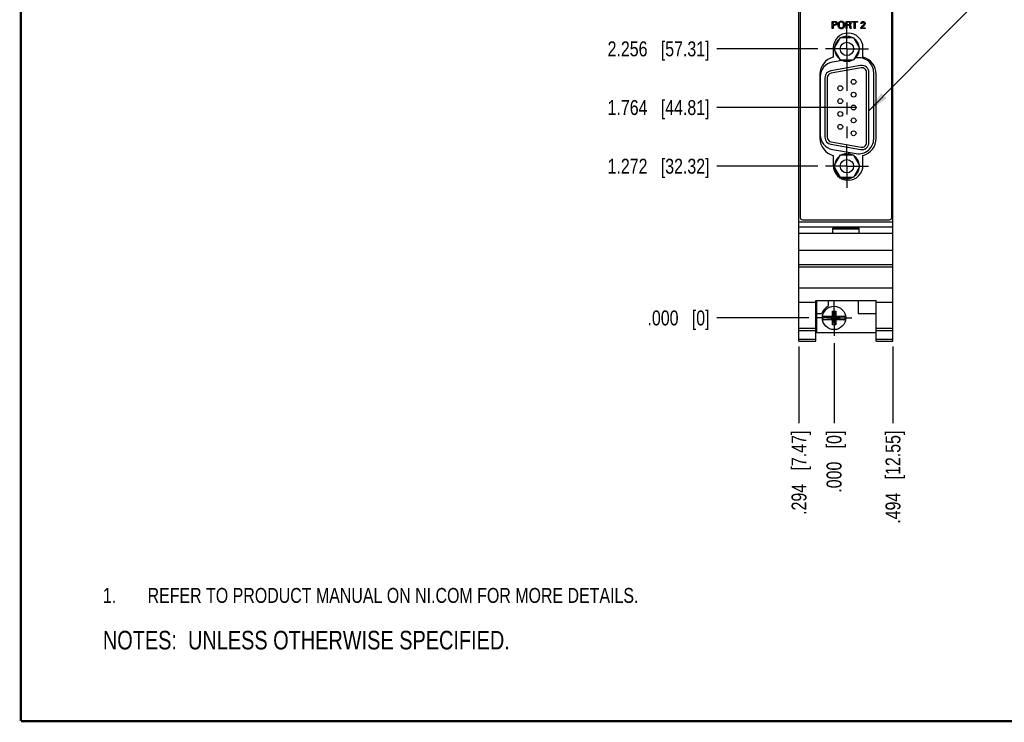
# Model space of a CAD drawing. Header units: inches. Extents: x 0.2 to 16.8, y 0.2 to 10.8.
# Tile 1 of 15: x 0.2 to 8.5, y 0.2 to 6.1. Entities that reach past the tile are written whole.
import ezdxf

# ---------------------------------------------------------------- set-up
doc = ezdxf.new("R2010")
doc.units = ezdxf.units.IN
doc.header["$LTSCALE"] = 0.935
doc.header["$MEASUREMENT"] = 0
doc.linetypes.add('CENTER', pattern=[0.6, 0.375, -0.075, 0.075, -0.075])
doc.layers.get('0').update_dxf_attribs({"linetype": 'CONTINUOUS'})
for name, color, linetype in [('DATUMCURVES', 7, 'CONTINUOUS'), ('DEFAULT_1', 7, 'CENTER'), ('DETAIL', 7, 'CONTINUOUS'), ('DIMENSIONS', 7, 'CONTINUOUS')]:
    doc.layers.add(name, color=color, linetype=linetype)
doc.styles.get("Standard").update_dxf_attribs({"font": 'txt', "width": 0.8})
doc.dimstyles.new('DIMSTYLE_1', dxfattribs={"dimtxt": 0.125, "dimasz": 0.18, "dimexe": 0.18, "dimexo": 0.0625, "dimgap": 0.09, "dimtad": 0, "dimtih": 1, "dimtoh": 1, "dimdec": 3, "dimzin": 4, "dimdsep": 46, "dimtxsty": 'STANDARD', "dimblk": '_FILLED', "dimblk1": '_FILLED', "dimblk2": '_FILLED', "dimcen": 0.09, "dimadec": 0, "dimazin": 0, "dimtp": 0.005, "dimtm": 0.005, "dimtfac": 1, "dimtdec": 3, "dimtofl": 0, "dimtmove": 0, "dimatfit": 3, "dimldrblk": '_FILLED', "dimfxl": 1, "dimtolj": 1, "dimtzin": 4, "dimarcsym": 0})
doc.dimstyles.get("Standard").update_dxf_attribs({"dimtxt": 0.125, "dimasz": 0.18, "dimexe": 0.18, "dimexo": 0.0625, "dimgap": 0.09, "dimtad": 0, "dimtih": 1, "dimtoh": 1, "dimdec": 3, "dimzin": 4, "dimdsep": 46, "dimtxsty": 'STANDARD', "dimblk": '_FILLED', "dimblk1": '_FILLED', "dimblk2": '_FILLED', "dimcen": 0.09, "dimadec": 0, "dimazin": 0, "dimtol": 1, "dimtp": 0.01, "dimtm": 0.01, "dimtfac": 1, "dimtdec": 3, "dimtofl": 0, "dimtmove": 0, "dimatfit": 3, "dimldrblk": '_FILLED', "dimfxl": 1, "dimtolj": 1, "dimtzin": 4, "dimarcsym": 0})

# ---------------------------------------------------------------- blocks, each defined once
blk = doc.blocks.new('*D0')
at = {"layer": 'DIMENSIONS', "color": 2, "linetype": 'CONTINUOUS'}
blk.add_line((6.9333, 4.9114), (6.0873, 4.9114), dxfattribs=at)
at = {"layer": 'DIMENSIONS', "color": 2, "linetype": 'CONTINUOUS', "insert": (6.0248, 4.9739), "char_height": 0.125, "width": 1.325, "attachment_point": 3, "line_spacing_factor": 0.9}
blk.add_mtext('1.272{\\Ftxt.shx;\\W1.000000;\\H0.125000; }[32.32]', dxfattribs=at)
blk = doc.blocks.new('_FILLED')
at = {"color": 0, "linetype": 'BYBLOCK'}
blk.add_solid([(0, 0), (-1, 0.174), (-1, -0.174)], dxfattribs=at)
blk = doc.blocks.new('*D1')
at = {"layer": 'DIMENSIONS', "color": 2, "linetype": 'CONTINUOUS'}
blk.add_line((6.8568, 3.6391), (6.0873, 3.6391), dxfattribs=at)
at = {"layer": 'DIMENSIONS', "color": 2, "linetype": 'CONTINUOUS', "insert": (6.0248, 3.7016), "char_height": 0.125, "width": 0.825, "attachment_point": 3, "line_spacing_factor": 0.9}
blk.add_mtext('.000{\\Ftxt.shx;\\W1.000000;\\H0.125000; }[0]', dxfattribs=at)
blk = doc.blocks.new('*D2')
at = {"layer": 'DIMENSIONS', "color": 2, "linetype": 'CONTINUOUS'}
blk.add_line((6.9333, 5.8952), (6.0873, 5.8952), dxfattribs=at)
at = {"layer": 'DIMENSIONS', "color": 2, "linetype": 'CONTINUOUS', "insert": (6.0248, 5.9577), "char_height": 0.125, "width": 1.325, "attachment_point": 3, "line_spacing_factor": 0.9}
blk.add_mtext('2.256{\\Ftxt.shx;\\W1.000000;\\H0.125000; }[57.31]', dxfattribs=at)
blk = doc.blocks.new('*D3')
at = {"layer": 'DIMENSIONS', "color": 2, "linetype": 'CONTINUOUS'}
blk.add_line((6.9333, 6.4584), (6.0873, 6.4584), dxfattribs=at)
at = {"layer": 'DIMENSIONS', "color": 2, "linetype": 'CONTINUOUS', "insert": (6.0248, 6.5209), "char_height": 0.125, "width": 1.325, "attachment_point": 3, "line_spacing_factor": 0.9}
blk.add_mtext('2.819{\\Ftxt.shx;\\W1.000000;\\H0.125000; }[71.61]', dxfattribs=at)
blk = doc.blocks.new('*D4')
at = {"layer": 'DIMENSIONS', "color": 2, "linetype": 'CONTINUOUS'}
blk.add_line((6.9333, 7.4422), (6.0873, 7.4422), dxfattribs=at)
at = {"layer": 'DIMENSIONS', "color": 2, "linetype": 'CONTINUOUS', "insert": (6.0248, 7.5047), "char_height": 0.125, "width": 1.225, "attachment_point": 3, "line_spacing_factor": 0.9}
blk.add_mtext('3.803{\\Ftxt.shx;\\W1.000000;\\H0.125000; }[96.6]', dxfattribs=at)
blk = doc.blocks.new('*D5')
at = {"layer": 'DIMENSIONS', "color": 2, "linetype": 'CONTINUOUS'}
for p, q in [((6.6247, 8.4638), (6.5185, 8.3079)), ((6.8568, 8.4638), (6.6247, 8.4638)), ((6.5185, 8.3079), (6.0873, 8.3079))]:
    blk.add_line(p, q, dxfattribs=at)
at = {"layer": 'DIMENSIONS', "color": 2, "linetype": 'CONTINUOUS', "insert": (6.0248, 8.3704), "char_height": 0.125, "width": 1.425, "attachment_point": 3, "line_spacing_factor": 0.9}
blk.add_mtext('4.825{\\Ftxt.shx;\\W1.000000;\\H0.125000; }[122.55]', dxfattribs=at)
blk = doc.blocks.new('*D6')
at = {"layer": 'DIMENSIONS', "color": 2, "linetype": 'CONTINUOUS'}
blk.add_line((6.7123, 8.5818), (6.0873, 8.5818), dxfattribs=at)
at = {"layer": 'DIMENSIONS', "color": 2, "linetype": 'CONTINUOUS', "insert": (6.0248, 8.6443), "char_height": 0.125, "width": 1.425, "attachment_point": 3, "line_spacing_factor": 0.9}
blk.add_mtext('4.943{\\Ftxt.shx;\\W1.000000;\\H0.125000; }[125.54]', dxfattribs=at)
blk = doc.blocks.new('*D7')
at = {"layer": 'DIMENSIONS', "color": 2, "linetype": 'CONTINUOUS'}
blk.add_line((7.2544, 6.9503), (6.0873, 6.9503), dxfattribs=at)
at = {"layer": 'DIMENSIONS', "color": 2, "linetype": 'CONTINUOUS', "insert": (6.0248, 7.0128), "char_height": 0.125, "width": 1.225, "attachment_point": 3, "line_spacing_factor": 0.9}
blk.add_mtext('3.311{\\Ftxt.shx;\\W1.000000;\\H0.125000; }[84.1]', dxfattribs=at)
blk = doc.blocks.new('*D8')
at = {"layer": 'DIMENSIONS', "color": 2, "linetype": 'CONTINUOUS'}
blk.add_line((7.2544, 5.4033), (6.0873, 5.4033), dxfattribs=at)
at = {"layer": 'DIMENSIONS', "color": 2, "linetype": 'CONTINUOUS', "insert": (6.0248, 5.4658), "char_height": 0.125, "width": 1.325, "attachment_point": 3, "line_spacing_factor": 0.9}
blk.add_mtext('1.764{\\Ftxt.shx;\\W1.000000;\\H0.125000; }[44.81]', dxfattribs=at)
blk = doc.blocks.new('*D9')
at = {"layer": 'DIMENSIONS', "color": 2, "linetype": 'CONTINUOUS'}
blk.add_line((6.7748, 3.3995), (6.7748, 2.7566), dxfattribs=at)
at = {"layer": 'DIMENSIONS', "color": 2, "linetype": 'CONTINUOUS', "insert": (6.7123, 2.6941), "char_height": 0.125, "width": 1.125, "attachment_point": 3, "rotation": 90, "line_spacing_factor": 0.9}
blk.add_mtext('.294{\\Ftxt.shx;\\W1.000000;\\H0.125000; }[7.47]', dxfattribs=at)
blk = doc.blocks.new('*D10')
at = {"layer": 'DIMENSIONS', "color": 2, "linetype": 'CONTINUOUS'}
blk.add_line((7.0688, 3.4271), (7.0688, 2.7566), dxfattribs=at)
at = {"layer": 'DIMENSIONS', "color": 2, "linetype": 'CONTINUOUS', "insert": (7.0063, 2.6941), "char_height": 0.125, "width": 0.825, "attachment_point": 3, "rotation": 90, "line_spacing_factor": 0.9}
blk.add_mtext('.000{\\Ftxt.shx;\\W1.000000;\\H0.125000; }[0]', dxfattribs=at)
blk = doc.blocks.new('*D11')
at = {"layer": 'DIMENSIONS', "color": 2, "linetype": 'CONTINUOUS'}
blk.add_line((7.5628, 3.3995), (7.5628, 2.7566), dxfattribs=at)
at = {"layer": 'DIMENSIONS', "color": 2, "linetype": 'CONTINUOUS', "insert": (7.5003, 2.6941), "char_height": 0.125, "width": 1.225, "attachment_point": 3, "rotation": 90, "line_spacing_factor": 0.9}
blk.add_mtext('.494{\\Ftxt.shx;\\W1.000000;\\H0.125000; }[12.55]', dxfattribs=at)
blk = doc.blocks.new('NOTES_HEADER_BL0', base_point=(3.1215, 0.9375))
at = {"layer": 'DETAIL', "color": 2, "linetype": 'CONTINUOUS', "width": 0.8}
blk.add_text('NOTES:  UNLESS OTHERWISE SPECIFIED.', height=0.156, dxfattribs=at).set_placement((0.9375, 0.8595))
blk = doc.blocks.new('CUSTOM_NOTE_BL1', base_point=(3.6751, 1.3124))
at = {"layer": 'DETAIL', "color": 2, "linetype": 'CONTINUOUS', "width": 0.8}
for s, p in [('1.', (0.9376, 1.2498)), ('REFER TO PRODUCT MANUAL ON NI.COM FOR MORE DETAILS.', (1.3125, 1.25))]:
    blk.add_text(s, height=0.125, dxfattribs=at).set_placement(p)

msp = doc.modelspace()

# ---------------------------------------------------------------- linework, layer by layer
at = {"color": 7, "linetype": 'CONTINUOUS'}
for p, q in [((6.7748, 3.4441), (6.7748, 8.5818)), ((6.7848, 8.5518), (6.7848, 4.4818)), ((7.5528, 4.4818), (7.5528, 8.5518)), ((7.5628, 3.4441), (7.5628, 8.5818)), ((7.0683, 5.8952), (7.1225, 5.9892)), ((7.1225, 5.9892), (7.2311, 5.9892)), ((7.1691, 5.9994), (7.1691, 5.9892)), ((7.1846, 5.9892), (7.1846, 5.9994)), ((7.2311, 5.9892), (7.2853, 5.8952)), ((7.0615, 5.9028), (7.0615, 5.8268)), ((7.1225, 5.8012), (7.0683, 5.8952)), ((7.2853, 5.8952), (7.2311, 5.8012)), ((7.3115, 5.8268), (7.3115, 5.9028)), ((7.1372, 5.7987), (7.0556, 5.7843)), ((7.2311, 5.8012), (7.1225, 5.8012)), ((7.2546, 5.8194), (7.2469, 5.8181)), ((7.2917, 5.7552), (7.0414, 5.711)), ((7.2952, 5.7358), (7.0448, 5.6916)), ((6.951, 5.6821), (6.951, 5.1451)), ((6.9523, 5.6612), (6.9523, 5.1754)), ((6.9926, 5.6529), (6.9926, 5.1538)), ((7.0122, 5.6529), (7.0122, 5.1538)), ((7.3414, 5.1096), (7.3414, 5.697)), ((7.3611, 5.1096), (7.3611, 5.697)), ((7.4013, 5.1403), (7.4013, 5.6963)), ((7.422, 5.1451), (7.422, 5.6821)), ((7.0414, 5.0956), (7.2917, 5.0514)), ((7.0448, 5.115), (7.2952, 5.0708)), ((7.0556, 5.0523), (7.2546, 5.0172)), ((7.0615, 5.0004), (7.0615, 4.9189)), ((7.0683, 4.9114), (7.1225, 5.0054)), ((7.1225, 5.0054), (7.2311, 5.0054)), ((7.1691, 5.0156), (7.1691, 5.0054)), ((7.1846, 5.0054), (7.1846, 5.0156)), ((7.2311, 5.0054), (7.2853, 4.9114)), ((7.3115, 4.9189), (7.3115, 5.0004)), ((7.1225, 4.8174), (7.0683, 4.9114)), ((7.2853, 4.9114), (7.2311, 4.8174)), ((7.2311, 4.8174), (7.1225, 4.8174)), ((6.8048, 4.4618), (7.5328, 4.4618)), ((6.7748, 4.4461), (7.5628, 4.4461)), ((6.7748, 4.4031), (7.5628, 4.4031)), ((7.0588, 4.3931), (7.2788, 4.3931)), ((7.0588, 4.3461), (7.0588, 4.3931)), ((7.0588, 4.3861), (7.2788, 4.3861)), ((7.2788, 4.3461), (7.2788, 4.3931)), ((7.5628, 4.3461), (6.7748, 4.3461)), ((6.7748, 4.2061), (7.5628, 4.2061)), ((6.7748, 4.0861), (7.5628, 4.0861)), ((6.7748, 4.0666), (7.5628, 4.0666)), ((6.7748, 3.8908), (7.5628, 3.8908)), ((6.7748, 3.7711), (6.9168, 3.7711)), ((6.9168, 3.7864), (7.4208, 3.7864)), ((6.9168, 3.4441), (6.9168, 3.7864)), ((6.9228, 3.7864), (6.9228, 3.5171)), ((7.0198, 3.7864), (7.0198, 3.7365)), ((7.2698, 3.7864), (7.2698, 3.6771)), ((7.4208, 3.4441), (7.4208, 3.7864)), ((7.4208, 3.7711), (7.5628, 3.7711)), ((6.9228, 3.6771), (6.9666, 3.6771)), ((6.9742, 3.6529), (7.0571, 3.6529)), ((7.0203, 3.6274), (7.1173, 3.6508)), ((7.0571, 3.6508), (7.0203, 3.6508)), ((7.0203, 3.6508), (7.1173, 3.6274)), ((7.0203, 3.6274), (7.0203, 3.6508)), ((7.055, 3.6962), (7.0826, 3.6962)), ((7.0826, 3.582), (7.055, 3.6962)), ((7.055, 3.6529), (7.055, 3.6962)), ((7.055, 3.582), (7.0826, 3.6962)), ((7.0571, 3.6529), (7.0571, 3.6508)), ((7.0571, 3.6508), (7.0805, 3.6274)), ((7.0571, 3.6274), (7.0805, 3.6508)), ((7.0805, 3.6529), (7.1635, 3.6529)), ((7.0805, 3.6529), (7.0805, 3.6508)), ((7.1173, 3.6508), (7.0805, 3.6508)), ((7.0826, 3.6962), (7.0826, 3.6529)), ((7.1173, 3.6274), (7.1173, 3.6508)), ((7.2698, 3.6771), (7.4208, 3.6771)), ((6.7748, 3.5541), (6.9168, 3.5541)), ((6.9742, 3.6253), (7.0571, 3.6253)), ((7.0203, 3.6274), (7.0571, 3.6274)), ((7.055, 3.582), (7.055, 3.6253)), ((7.0826, 3.582), (7.055, 3.582)), ((7.0571, 3.6253), (7.0571, 3.6274)), ((7.0805, 3.6274), (7.1173, 3.6274)), ((7.0805, 3.6253), (7.0805, 3.6274)), ((7.0805, 3.6253), (7.1635, 3.6253)), ((7.0826, 3.6253), (7.0826, 3.582)), ((7.4208, 3.5541), (7.5628, 3.5541)), ((6.7748, 3.5349), (6.9168, 3.5349)), ((6.9228, 3.5171), (7.4208, 3.5171)), ((7.4208, 3.5349), (7.5628, 3.5349)), ((6.7748, 3.462), (6.9168, 3.462)), ((6.7748, 3.4441), (6.9168, 3.4441)), ((7.4208, 3.462), (7.5628, 3.462)), ((7.4208, 3.4441), (7.5628, 3.4441))]:
    msp.add_line(p, q, dxfattribs=at)
at = {"color": 7, "linetype": 'CONTINUOUS', "const_width": 0.02}
for points in [[(0.25, 10.7586), (0.25, 0.2586)], [(0.25, 0.2586), (16.75, 0.2586)]]:
    msp.add_lwpolyline(points, dxfattribs=at)
at = {"color": 7, "linetype": 'CONTINUOUS'}
for centre, radius in [((7.1768, 5.8952), 0.056), ((7.2327, 5.6191), 0.0205), ((7.1209, 5.5651), 0.0205), ((7.1209, 5.4572), 0.0205), ((7.2327, 5.5112), 0.0205), ((7.1209, 5.3494), 0.0205), ((7.2327, 5.4033), 0.0205), ((7.2327, 5.2954), 0.0205), ((7.1209, 5.2415), 0.0205), ((7.2327, 5.1876), 0.0205), ((7.1768, 4.9114), 0.056), ((7.0688, 3.6391), 0.098)]:
    msp.add_circle(centre, radius, dxfattribs=at)
for centre, radius, start, end in [((7.1865, 5.9028), 0.125, 0, 180), ((7.1768, 5.8952), 0.1045, 124.35706, 175.88927), ((7.1768, 5.8952), 0.1045, 94.25311, 115.61804), ((7.1768, 5.8952), 0.1045, 64.38196, 85.74689), ((7.1768, 5.8952), 0.1045, 4.11073, 55.64294), ((7.1768, 5.8952), 0.1045, 184.10478, 235.65191), ((7.1768, 5.8952), 0.1045, 304.34809, 355.89522), ((7.101, 5.6821), 0.15, 105.26794, 180), ((7.0773, 5.6612), 0.125, 100, 180), ((7.1768, 5.8952), 0.1045, 244.37559, 295.62441), ((7.2763, 5.6963), 0.125, 0, 100), ((7.272, 5.6821), 0.15, 0, 74.73206), ((7.0516, 5.6529), 0.0591, 100, 180), ((7.302, 5.697), 0.0591, 0, 100), ((7.302, 5.697), 0.0394, 0, 100), ((7.0516, 5.6529), 0.0394, 100, 180), ((7.101, 5.1451), 0.15, 180, 254.73206), ((7.0773, 5.1754), 0.125, 180, 260), ((7.0516, 5.1538), 0.0591, 180, 260), ((7.0516, 5.1538), 0.0394, 180, 260), ((7.2763, 5.1403), 0.125, 260, 360), ((7.272, 5.1451), 0.15, 285.26794, 360), ((7.302, 5.1096), 0.0591, 260, 360), ((7.302, 5.1096), 0.0394, 260, 360), ((7.1768, 4.9114), 0.1045, 124.35706, 175.88927), ((7.1768, 4.9114), 0.1045, 94.25311, 115.61804), ((7.1768, 4.9114), 0.1045, 64.38196, 85.74689), ((7.1768, 4.9114), 0.1045, 4.11073, 55.64294), ((7.1865, 4.9189), 0.125, 180, 360), ((7.1768, 4.9114), 0.1045, 184.10478, 235.65191), ((7.1768, 4.9114), 0.1045, 304.34809, 355.89522), ((7.1768, 4.9114), 0.1045, 244.37559, 295.62441), ((6.8048, 4.4818), 0.02, 180, 270), ((7.5328, 4.4818), 0.02, 270, 360), ((7.0688, 3.6391), 0.109, 116.71426, 159.59683), ((7.0688, 3.6391), 0.0956, 171.71661, 188.28339), ((7.0688, 3.6391), 0.0956, 351.71661, 8.28339)]:
    msp.add_arc(centre, radius, start, end, dxfattribs=at)
at = {"layer": 'DATUMCURVES', "color": 40, "linetype": 'CONTINUOUS'}
for p, q in [((7.0536, 6.0654), (7.0536, 6.1255)), ((7.0536, 6.1255), (7.0737, 6.1255)), ((7.0619, 6.1188), (7.0619, 6.0991)), ((7.0736, 6.1188), (7.0619, 6.1188)), ((7.1691, 6.0654), (7.1691, 6.1255)), ((7.1691, 6.1255), (7.1906, 6.1255)), ((7.1772, 6.1185), (7.1772, 6.0996)), ((7.1904, 6.1185), (7.1772, 6.1185)), ((7.2168, 6.1184), (7.2168, 6.1255)), ((7.2168, 6.1255), (7.2654, 6.1255)), ((7.237, 6.1184), (7.2168, 6.1184)), ((7.237, 6.0654), (7.237, 6.1184)), ((7.2452, 6.1184), (7.2452, 6.0654)), ((7.2654, 6.1184), (7.2452, 6.1184)), ((7.2654, 6.1255), (7.2654, 6.1184)), ((7.0619, 6.0654), (7.0536, 6.0654)), ((7.0619, 6.0991), (7.0718, 6.0991)), ((7.0619, 6.0921), (7.0619, 6.0654)), ((7.0716, 6.0921), (7.0619, 6.0921)), ((7.1774, 6.0654), (7.1691, 6.0654)), ((7.1772, 6.0996), (7.1904, 6.0996)), ((7.1774, 6.0925), (7.1774, 6.0654)), ((7.1879, 6.0925), (7.1774, 6.0925)), ((7.2127, 6.0654), (7.2038, 6.0654)), ((7.2452, 6.0654), (7.237, 6.0654)), ((7.2936, 6.0729), (7.3086, 6.0878)), ((7.2936, 6.0654), (7.2936, 6.0729)), ((7.3302, 6.0654), (7.2936, 6.0654)), ((7.3031, 6.1073), (7.2944, 6.1073)), ((7.3129, 6.0815), (7.3028, 6.0719)), ((7.3028, 6.0719), (7.3302, 6.0719)), ((7.3302, 6.0719), (7.3302, 6.0654))]:
    msp.add_line(p, q, dxfattribs=at)
for points, knots in [([(7.0737, 6.1255), (7.0769, 6.1255), (7.0814, 6.1255), (7.0871, 6.1235), (7.0908, 6.1204), (7.0939, 6.1155), (7.0949, 6.109), (7.0938, 6.1025), (7.0878, 6.0932), (7.0779, 6.0921), (7.0716, 6.0921)], [0, 0, 0, 0, 0.152118, 0.216531, 0.283702, 0.384365, 0.488154, 0.592359, 0.696291, 1, 1, 1, 1]), ([(7.0718, 6.0991), (7.0733, 6.0991), (7.0764, 6.0992), (7.081, 6.1002), (7.0842, 6.1029), (7.0855, 6.1063), (7.0858, 6.1093), (7.0856, 6.1123), (7.0844, 6.1154), (7.0814, 6.1179), (7.0774, 6.1187), (7.0748, 6.1188), (7.0736, 6.1188)], [0, 0, 0, 0, 0.119905, 0.244799, 0.368606, 0.440301, 0.527837, 0.611216, 0.678407, 0.791, 0.900541, 1, 1, 1, 1]), ([(7.149, 6.0714), (7.1473, 6.0695), (7.1436, 6.0668), (7.1368, 6.0644), (7.1293, 6.0637), (7.1219, 6.0644), (7.1142, 6.0669), (7.1073, 6.0728), (7.1036, 6.0812), (7.1023, 6.0889), (7.102, 6.0945), (7.1022, 6.1005), (7.1036, 6.1091), (7.1065, 6.1155), (7.1098, 6.119)], [0, 0, 0, 0, 0.098414, 0.168709, 0.239005, 0.306292, 0.373579, 0.508152, 0.642726, 0.710013, 0.7773, 0.832975, 0.88865, 1, 1, 1, 1]), ([(7.1098, 6.119), (7.1129, 6.1224), (7.1184, 6.1254), (7.1254, 6.1269), (7.133, 6.1273), (7.1415, 6.1258), (7.1503, 6.1198), (7.1557, 6.1102), (7.1576, 6.0974), (7.1562, 6.084), (7.1529, 6.0759), (7.1498, 6.0722), (7.149, 6.0714)], [0, 0, 0, 0, 0.093771, 0.140656, 0.187542, 0.327557, 0.467571, 0.607586, 0.747601, 0.85734, 0.967078, 1, 1, 1, 1]), ([(7.1482, 6.0961), (7.1482, 6.0995), (7.1477, 6.1059), (7.1447, 6.1137), (7.14, 6.1179), (7.1349, 6.1198), (7.1298, 6.1203), (7.1246, 6.1197), (7.119, 6.1176), (7.1142, 6.1128), (7.1113, 6.1047), (7.1108, 6.0986), (7.1108, 6.0955)], [0, 0, 0, 0, 0.118516, 0.237032, 0.355549, 0.414807, 0.474065, 0.539807, 0.605549, 0.737032, 0.868516, 1, 1, 1, 1]), ([(7.2024, 6.1088), (7.2024, 6.112), (7.199, 6.1185), (7.1928, 6.1185), (7.1904, 6.1185)], [0, 0, 0, 0, 0.570431, 1, 1, 1, 1]), ([(7.1906, 6.1255), (7.1928, 6.1255), (7.1975, 6.1254), (7.2069, 6.1229), (7.2121, 6.113), (7.2104, 6.1045), (7.2073, 6.0998), (7.2035, 6.097), (7.2009, 6.0962), (7.1998, 6.0958)], [0, 0, 0, 0, 0.133729, 0.296391, 0.586455, 0.711994, 0.830112, 0.92794, 1, 1, 1, 1]), ([(7.2944, 6.1073), (7.2944, 6.1092), (7.2948, 6.1125), (7.2967, 6.1168), (7.2994, 6.1199), (7.3027, 6.1221), (7.3069, 6.1237), (7.3124, 6.1244), (7.3187, 6.1235), (7.3272, 6.1196), (7.3301, 6.112), (7.3301, 6.1073)], [0, 0, 0, 0, 0.106491, 0.17644, 0.258598, 0.327165, 0.390883, 0.50367, 0.623724, 0.740774, 1, 1, 1, 1]), ([(7.3218, 6.1079), (7.3218, 6.1088), (7.3216, 6.1108), (7.3204, 6.114), (7.318, 6.1162), (7.3152, 6.1172), (7.3125, 6.1174), (7.3097, 6.1172), (7.3066, 6.116), (7.3042, 6.1134), (7.3032, 6.1101), (7.3031, 6.1081), (7.3031, 6.1073)], [0, 0, 0, 0, 0.087724, 0.197134, 0.321327, 0.396452, 0.487362, 0.588073, 0.66959, 0.802952, 0.918435, 1, 1, 1, 1]), ([(7.1161, 6.0765), (7.1196, 6.0723), (7.1273, 6.0704), (7.1368, 6.0716), (7.1442, 6.0766), (7.148, 6.0873), (7.1482, 6.0941), (7.1482, 6.0961)], [0, 0, 0, 0, 0.285164, 0.43262, 0.580075, 0.790038, 1, 1, 1, 1]), ([(7.2011, 6.0813), (7.2007, 6.0844), (7.1994, 6.0922), (7.1913, 6.0925), (7.1879, 6.0925)], [0, 0, 0, 0, 0.47957, 1, 1, 1, 1]), ([(7.1904, 6.0996), (7.1908, 6.0996), (7.1935, 6.0997), (7.1964, 6.0998), (7.1983, 6.1009)], [0, 0, 0, 0, 0.162753, 1, 1, 1, 1]), ([(7.1983, 6.1009), (7.1987, 6.1012), (7.2012, 6.1029), (7.2024, 6.1062), (7.2024, 6.1088)], [0, 0, 0, 0, 0.153655, 1, 1, 1, 1]), ([(7.1998, 6.0958), (7.2022, 6.0952), (7.2075, 6.0929), (7.2087, 6.0871), (7.209, 6.0843)], [0, 0, 0, 0, 0.463449, 1, 1, 1, 1]), ([(7.3086, 6.0878), (7.3102, 6.0893), (7.3134, 6.0925), (7.3176, 6.0976), (7.321, 6.1026), (7.3218, 6.1064), (7.3218, 6.1079)], [0, 0, 0, 0, 0.27246, 0.542399, 0.811215, 1, 1, 1, 1]), ([(7.3236, 6.0929), (7.3229, 6.092), (7.3194, 6.0882), (7.3158, 6.0844), (7.3129, 6.0815)], [0, 0, 0, 0, 0.207076, 1, 1, 1, 1]), ([(7.3301, 6.1073), (7.3301, 6.1064), (7.3299, 6.101), (7.3263, 6.0963), (7.3236, 6.0929)], [0, 0, 0, 0, 0.167806, 1, 1, 1, 1])]:
    msp.add_open_spline(points, degree=3, knots=knots, dxfattribs=at)
for points in [[(7.1108, 6.0955), (7.1108, 6.0922), (7.1114, 6.0853), (7.1141, 6.0791), (7.1161, 6.0765)], [(7.2038, 6.0654), (7.2021, 6.0705), (7.2017, 6.0759), (7.2011, 6.0813)], [(7.209, 6.0843), (7.2097, 6.0779), (7.2106, 6.0714), (7.2127, 6.0654)]]:
    msp.add_open_spline(points, degree=3, dxfattribs=at)
at = {"layer": 'DEFAULT_1', "color": 7, "linetype": 'CENTER'}
for p, q in [((7.1768, 5.8952), (7.1768, 6.0762)), ((7.1768, 5.8952), (6.9958, 5.8952)), ((7.1768, 5.8952), (7.1768, 5.1465)), ((7.1768, 5.8952), (7.3578, 5.8952)), ((7.1768, 4.9114), (7.1768, 5.0924)), ((7.1768, 4.9114), (6.9958, 4.9114)), ((7.1768, 4.9114), (7.3578, 4.9114)), ((7.1768, 4.9114), (7.1768, 4.7304)), ((7.0688, 3.6391), (7.0688, 3.7886)), ((7.0688, 3.6391), (6.9193, 3.6391)), ((7.0688, 3.6391), (7.2183, 3.6391)), ((7.0688, 3.6391), (7.0688, 3.4896))]:
    msp.add_line(p, q, dxfattribs=at)

# ---------------------------------------------------------------- block references
at = {"layer": 'DETAIL', "color": 2, "linetype": 'CONTINUOUS'}
for name, p in [('CUSTOM_NOTE_BL1', (3.6751, 1.3124)), ('NOTES_HEADER_BL0', (3.1215, 0.9375))]:
    msp.add_blockref(name, p, dxfattribs=at)

# ---------------------------------------------------------------- dimensions: what is measured, and where the dimension line sits
at = {"layer": 'DIMENSIONS', "color": 2, "linetype": 'CONTINUOUS'}
for feature_location, offset, dtype, origin, picture, middle in [((6.7123, 8.5818), (-0.625, 0), 0, (6.7748, 3.6391), '*D6', (5.0123, 8.5818)), ((6.8568, 8.4638), (-0.7695, -0.156), 0, (6.9193, 3.6391), '*D5', (5.0123, 8.3079)), ((6.9333, 7.4422), (-0.846, 0), 0, (6.9958, 3.6391), '*D4', (5.1123, 7.4422)), ((7.2544, 6.9503), (-1.1671, 0), 0, (7.0122, 3.6391), '*D7', (5.1123, 6.9503)), ((6.9333, 6.4584), (-0.846, 0), 0, (6.9958, 3.6391), '*D3', (5.0623, 6.4584)), ((6.9333, 5.8952), (-0.846, 0), 0, (6.9958, 3.6391), '*D2', (5.0623, 5.8952)), ((7.2544, 5.4033), (-1.1671, 0), 0, (7.0122, 3.6391), '*D8', (5.0623, 5.4033)), ((6.9333, 4.9114), (-0.846, 0), 0, (6.9193, 3.6391), '*D0', (5.0623, 4.9114)), ((6.8567983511, 3.6391184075), (-0.769492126, 0), 0, (6.9192983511, 3.6391184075), '*D1', (5.3623062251, 3.6391184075)), ((6.7748, 3.3995), (0, -0.6429), 1, (7.0688, 3.4896), '*D9', (6.8868, 1.9081)), ((7.0688062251, 3.4271105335), (0, -0.670492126), 1, (7.0688062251, 3.4896105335), '*D10', (7.1808246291, 2.0581192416)), ((7.5628, 3.3995), (0, -0.6429), 1, (7.0688, 3.462), '*D11', (7.6972, 1.8581))]:
    dim = msp.add_ordinate_dim(feature_location=feature_location, offset=offset, dtype=dtype, origin=origin, dimstyle='DIMSTYLE_1', dxfattribs=at)
    dim.commit()
    dim.dimension.update_dxf_attribs({"geometry": picture, "text_midpoint": middle})

# ---------------------------------------------------------------- leaders
at = {"layer": 'DETAIL', "color": 2, "linetype": 'CONTINUOUS'}
msp.add_leader([(7.3611, 5.3743), (8.3128, 6.3419), (8.4928, 6.3419)], dimstyle='STANDARD', override={"dimtad": 0}, dxfattribs=at)

doc.saveas('drawing.dxf')
